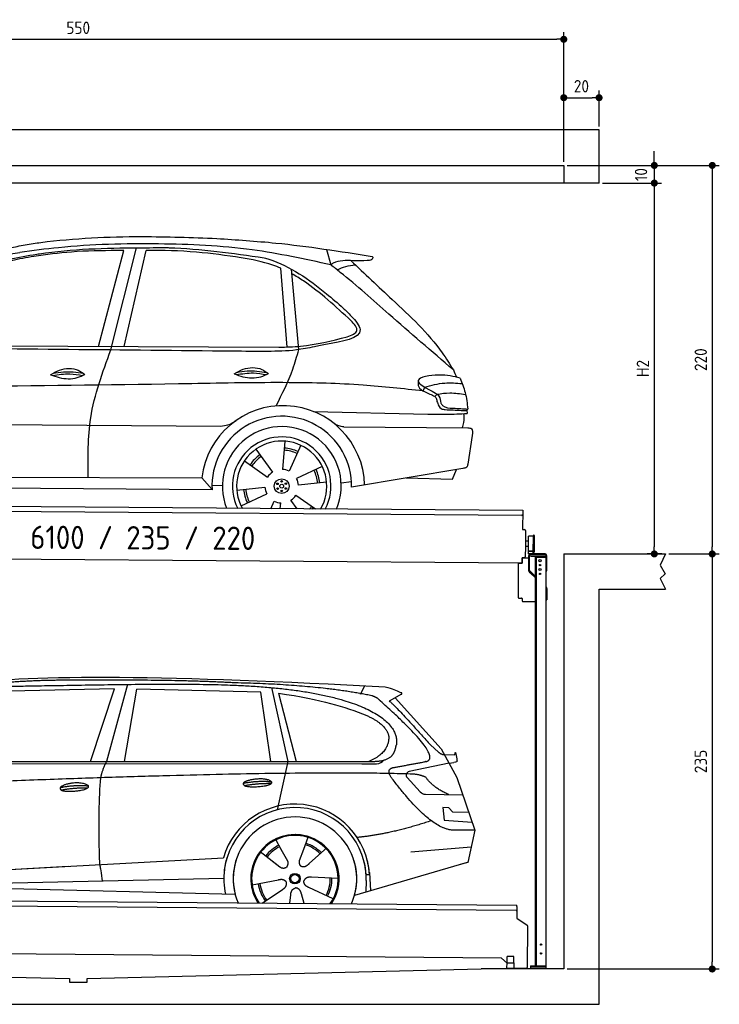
# Model space of a CAD drawing. Header units: millimetres. Extents: x -404 to 6581, y 0 to 5575.
# Tile 2 of 2: x 2618 to 6581, y 0 to 5575. Entities that reach past the tile are written whole.
import ezdxf

# ---------------------------------------------------------------- set-up
doc = ezdxf.new("R2010")
doc.units = ezdxf.units.MM
doc.layers.add('4', color=3, linetype='Continuous')
for name, color, linetype, lineweight in [('car', 10, 'Continuous', 25), ('Freiraum', 7, 'Continuous', 25), ('Gebäude', 7, 'Continuous', 25), ('Logo', 7, 'Continuous', 25), ('Plattform', 7, 'Continuous', 25), ('Ständer vorne', 7, 'Continuous', 25)]:
    doc.layers.add(name, color=color, linetype=linetype, lineweight=lineweight)
doc.styles.get("Standard").update_dxf_attribs({"font": 'ISOCP.SHX'})
doc.dimstyles.new('GEN-ISO', dxfattribs={"dimscale": 20, "dimtxt": 3.5, "dimasz": 2, "dimexe": 2, "dimexo": 1, "dimgap": 1.5, "dimtad": 1, "dimdec": 1, "dimlfac": 0.1, "dimdsep": 46, "dimtxsty": 'STANDARD', "dimblk": 'PUNKT', "dimcen": 2, "dimclrd": 256, "dimclre": 256, "dimclrt": 2, "dimadec": 0, "dimazin": 0, "dimtp": 0.1, "dimtm": 0.1, "dimtfac": 0.71, "dimtdec": 1, "dimtmove": 2, "dimatfit": 3, "dimldrblk": 'PUNKT', "dimfxl": 2, "dimtolj": 1, "dimarcsym": 0})

# ---------------------------------------------------------------- blocks, each defined once
blk = doc.blocks.new('PUNKT')
at = {"layer": '4', "color": 0, "linetype": 'ByBlock'}
blk.add_line((-0.5, 0), (-1, 0), dxfattribs=at)
at = {"layer": '4', "color": 0, "linetype": 'ByBlock', "const_width": 0.5}
blk.add_lwpolyline([(-0.25, 0, 1), (0.25, 0, 1)], format="xyb", close=True, dxfattribs=at)
blk = doc.blocks.new('*D363')
at = {"layer": '4', "lineweight": -2, "transparency": 16777216}
for p, q in [((5720, 4750), (6581, 4750)), ((6541, 4710), (6541, 2590)), ((6295.4, 2550), (6581, 2550))]:
    blk.add_line(p, q, dxfattribs=at)
at = {"layer": 'Defpoints', "color": 0, "transparency": 16777216}
for p in [(5700, 4750), (6275.4, 2550), (6541, 2550)]:
    blk.add_point(p, dxfattribs=at)
at = {"layer": '4', "lineweight": -2, "transparency": 16777216, "xscale": 40, "yscale": 40, "zscale": 40}
for p, rotation in [((6541, 4750), 90), ((6541, 2550), 270)]:
    blk.add_blockref('PUNKT', p, dxfattribs=dict(at, rotation=rotation))
at = {"layer": '4', "color": 2, "transparency": 16777216, "insert": (6476, 3650), "char_height": 70, "attachment_point": 5, "rotation": 90}
blk.add_mtext('220', dxfattribs=at)
blk = doc.blocks.new('*D364')
at = {"layer": '4', "lineweight": -2, "transparency": 16777216}
for p, q in [((6295.4, 2550), (6581, 2550)), ((6541, 2510), (6541, 240)), ((5720, 200), (6581, 200))]:
    blk.add_line(p, q, dxfattribs=at)
at = {"layer": 'Defpoints', "color": 0, "transparency": 16777216}
for p in [(6275.4, 2550), (5700, 200), (6541, 200)]:
    blk.add_point(p, dxfattribs=at)
at = {"layer": '4', "lineweight": -2, "transparency": 16777216, "xscale": 40, "yscale": 40, "zscale": 40}
for p, rotation in [((6541, 2550), 90), ((6541, 200), 270)]:
    blk.add_blockref('PUNKT', p, dxfattribs=dict(at, rotation=rotation))
at = {"layer": '4', "color": 2, "transparency": 16777216, "insert": (6476, 1375), "char_height": 70, "attachment_point": 5, "rotation": 90}
blk.add_mtext('235', dxfattribs=at)
blk = doc.blocks.new('*D365')
at = {"layer": '4', "lineweight": -2, "transparency": 16777216}
for p, q in [((5920, 4650), (6252.9, 4650)), ((6212.9, 4610), (6212.9, 2590)), ((6255.4, 2550), (6172.9, 2550))]:
    blk.add_line(p, q, dxfattribs=at)
at = {"layer": 'Defpoints', "color": 0, "transparency": 16777216}
for p in [(5900, 4650), (6212.9, 2550), (6275.4, 2550)]:
    blk.add_point(p, dxfattribs=at)
at = {"layer": '4', "lineweight": -2, "transparency": 16777216, "xscale": 40, "yscale": 40, "zscale": 40}
for p, rotation in [((6212.9, 4650), 90), ((6212.9, 2550), 270)]:
    blk.add_blockref('PUNKT', p, dxfattribs=dict(at, rotation=rotation))
at = {"layer": '4', "color": 2, "transparency": 16777216, "insert": (6147.9, 3600), "char_height": 70, "attachment_point": 5, "rotation": 90}
blk.add_mtext('H2', dxfattribs=at)
blk = doc.blocks.new('*D366')
at = {"layer": '4', "lineweight": -2, "transparency": 16777216}
for p, q in [((200, 4770), (200, 5504.2)), ((240, 5464.2), (5660, 5464.2)), ((5700, 4770), (5700, 5504.2))]:
    blk.add_line(p, q, dxfattribs=at)
at = {"layer": 'Defpoints', "color": 0, "transparency": 16777216}
for p in [(5700, 5464.2), (200, 4750), (5700, 4750)]:
    blk.add_point(p, dxfattribs=at)
at = {"layer": '4', "lineweight": -2, "transparency": 16777216, "xscale": 40, "yscale": 40, "zscale": 40, "rotation": 180}
blk.add_blockref('PUNKT', (200, 5464.2), dxfattribs=at)
at = {"layer": '4', "lineweight": -2, "transparency": 16777216, "xscale": 40, "yscale": 40, "zscale": 40}
blk.add_blockref('PUNKT', (5700, 5464.2), dxfattribs=at)
at = {"layer": '4', "color": 2, "transparency": 16777216, "insert": (2950, 5529.2), "char_height": 70, "attachment_point": 5}
blk.add_mtext('550', dxfattribs=at)
blk = doc.blocks.new('*D367')
at = {"layer": '4', "lineweight": -2, "transparency": 16777216}
for p, q in [((6212.9, 4790), (6212.9, 4830)), ((5720, 4750), (6252.9, 4750)), ((6212.9, 4750), (6212.9, 4650)), ((5920, 4650), (6252.9, 4650)), ((6212.9, 4610), (6212.9, 4570))]:
    blk.add_line(p, q, dxfattribs=at)
at = {"layer": 'Defpoints', "color": 0, "transparency": 16777216}
for p in [(5700, 4750), (5900, 4650), (6212.9, 4650)]:
    blk.add_point(p, dxfattribs=at)
at = {"layer": '4', "lineweight": -2, "transparency": 16777216, "xscale": 40, "yscale": 40, "zscale": 40}
for p, rotation in [((6212.9, 4750), 270), ((6212.9, 4650), 90)]:
    blk.add_blockref('PUNKT', p, dxfattribs=dict(at, rotation=rotation))
at = {"layer": '4', "color": 2, "transparency": 16777216, "insert": (6137.8, 4697.9), "char_height": 70, "attachment_point": 5, "rotation": 90}
blk.add_mtext('10', dxfattribs=at)
blk = doc.blocks.new('*D371')
at = {"layer": '4', "lineweight": -2, "transparency": 16777216}
for p, q in [((5700, 4770), (5700, 5173.5)), ((5740, 5133.5), (5860, 5133.5)), ((5900, 4970.8), (5900, 5173.5))]:
    blk.add_line(p, q, dxfattribs=at)
at = {"layer": 'Defpoints', "color": 0, "transparency": 16777216}
for p in [(5900, 5133.5), (5900, 4950.8), (5700, 4750)]:
    blk.add_point(p, dxfattribs=at)
at = {"layer": '4', "lineweight": -2, "transparency": 16777216, "xscale": 40, "yscale": 40, "zscale": 40, "rotation": 180}
blk.add_blockref('PUNKT', (5700, 5133.5), dxfattribs=at)
at = {"layer": '4', "lineweight": -2, "transparency": 16777216, "xscale": 40, "yscale": 40, "zscale": 40}
blk.add_blockref('PUNKT', (5900, 5133.5), dxfattribs=at)
at = {"layer": '4', "color": 2, "transparency": 16777216, "insert": (5800, 5198.5), "char_height": 70, "attachment_point": 5}
blk.add_mtext('20', dxfattribs=at)
blk = doc.blocks.new('UG Plattfrom Gl550')
at = {"layer": 'Plattform'}
for p, q in [((915.2, 1662.1), (5852, 1619)), ((5846.7, 1589.1), (919.9, 1632.1)), ((5851.9, 1613), (5852, 1619)), ((5851.8, 1594), (5851.3, 1546.6)), ((5851.9, 1613), (5851.8, 1594)), ((5851.3, 1546.6), (5909.8, 1507)), ((5912, 1502.8), (5909.9, 1266.5)), ((5763.9, 1319.8), (1038.3, 1361)), ((5795.6, 1292.1), (5763.9, 1319.8)), ((5795.4, 1263.5), (5795.6, 1293.5)), ((5795.6, 1293.5), (5835.6, 1293.2)), ((5796.6, 1293.5), (5797, 1329.5)), ((5834.9, 1329.2), (5797, 1329.5)), ((5834.6, 1293.2), (5834.9, 1329.2)), ((5835.4, 1263.2), (5835.6, 1293.2)), ((5795.4, 1263.5), (5835.4, 1263.2)), ((5904.9, 1261.6), (5831.7, 1262.2))]:
    blk.add_line(p, q, dxfattribs=at)
for centre, radius, start, end in [((5846.8, 1594.1), 5, 269.5, 359.5), ((5907, 1502.9), 5, 359.5, 55.9134), ((5842.7, 1302.1), 12, 227.6897, 228.0904), ((5831.8, 1267.2), 5, 232.6301, 269.5), ((5904.9, 1266.6), 5, 269.5, 359.5)]:
    blk.add_arc(centre, radius, start, end, dxfattribs=at)
blk = doc.blocks.new('Palette EG Gl550')
at = {"layer": 'Plattform'}
for p, q in [((846.4, 3895.4), (5884.2, 3856.3)), ((5879, 3826.4), (851.1, 3865.3)), ((5884.2, 3856.3), (5883.4, 3746.3)), ((5883.4, 3746.3), (5895.4, 3746.2)), ((5900.3, 3741.2), (5899.6, 3651.2)), ((5918, 3681.1), (5901, 3681.3)), ((5916.5, 3623.9), (5917.1, 3708.2)), ((5944.4, 3618.9), (5945.2, 3712.9)), ((5949.2, 3712.8), (5948.4, 3618.8)), ((5899.6, 3651.2), (5899.2, 3591.2)), ((5916.7, 3651.1), (5899.6, 3651.2)), ((5881.9, 3556.3), (758.5, 3596)), ((5882.1, 3586.3), (5881.9, 3556.3)), ((5882.1, 3586.3), (5894.1, 3586.2)), ((5894.1, 3586.2), (5882.1, 3586.3)), ((5929.8, 3623.4), (5917.8, 3623.3)), ((5942.8, 3623.3), (5917.8, 3623.3)), ((5917.8, 3608.3), (5917.8, 3623.3)), ((5917.8, 3608.3), (5917.8, 3623.3)), ((5917.8, 3608.3), (5942.8, 3608.3)), ((5942.8, 3608.3), (5917.8, 3608.3)), ((5942.8, 3608.3), (5942.8, 3623.3)), ((5942.8, 3608.3), (5942.8, 3623.3))]:
    blk.add_line(p, q, dxfattribs=at)
for centre, radius, start, end in [((5879, 3831.4), 5, 268.5823, 358.5607), ((5895.3, 3741.2), 5, 359.556, 89.556), ((5917.5, 3708.2), 0.4, 91.7323, 179.3444), ((5928.6, 3381.9), 326.8, 87.1739, 91.9438), ((5944.7, 3708.8), 0.4, 266.9623, 359.3444), ((5947.2, 3712.8), 2, 359.3444, 179.3444), ((5916.9, 3623.9), 0.4, 179.3444, 266.9565), ((5894.2, 3591.2), 5, 269.556, 359.556), ((5936.6, 4507.7), 884.4, 268.7196, 270.4008), ((5908.7, 4711.7), 1088.9, 271.795, 271.861), ((5944.1, 3622.9), 0.4, 359.556, 91.938), ((5946.4, 3618.8), 2, 179.3444, 359.3444)]:
    blk.add_arc(centre, radius, start, end, dxfattribs=at)
blk = doc.blocks.new('Car_173')
at = {"layer": 'car'}
for p, q in [((3432.9, 4818.4), (3572.1, 5363.1)), ((3503.1, 4798.8), (3642.6, 5379.1)), ((3578.8, 4819.2), (3697.6, 5365.1)), ((4719.6, 5380.8), (4744.3, 5293.8)), ((4501.3, 4825.8), (4461.2, 5271.4)), ((4567.6, 4811.5), (4521.1, 5267.2)), ((2401.9, 4812.7), (4455.6, 4824)), ((5282, 4606.6), (5274.3, 4584.6)), ((5353.3, 4567), (5341.2, 4554.2)), ((4654.2, 4462.2), (5301.5, 4453)), ((2123.8, 4368.2), (4130.4, 4374.5)), ((4827.7, 4376.7), (5529.7, 4378.9)), ((5554.3, 4336), (5531.3, 4172.3)), ((4330.1, 4245.2), (4425.6, 4116.4)), ((4494.9, 4292.4), (4482.9, 4132.6)), ((4584.3, 4270.1), (4520.5, 4123.1)), ((4266.1, 4178.9), (4398.5, 4088.5)), ((4707.7, 4151), (4563.2, 4081.5)), ((5503.2, 4148.3), (4875.1, 4035.7)), ((5446.6, 4086.2), (5468.1, 4142)), ((2216.6, 4066.4), (4026.6, 4080.6)), ((4084.7, 4013.8), (4026.6, 4080.6)), ((5183.4, 4091), (5446.6, 4086.2)), ((4083.9, 4040), (4142.8, 4038.7)), ((4224.6, 4012.5), (4383.9, 4030.8)), ((4733.1, 4062.5), (4573.8, 4044.1)), ((4815.5, 4059.6), (4873.9, 4068.9)), ((2153.9, 4012), (4084.7, 4013.8)), ((4250, 3923.9), (4394.5, 3993.4)), ((4568.3, 3909.7), (4532.1, 3958.6)), ((4671.4, 3909.9), (4559.2, 3986.4)), ((4418.8, 3909.5), (4437.1, 3951.9)), ((4472.3, 3909.6), (4474.8, 3942.4))]:
    blk.add_line(p, q, dxfattribs=at)
for centre, radius in [((4478.9, 4037.5), 41.9), ((4454.9, 4050.4), 4.46), ((4455.7, 4023.2), 4.46), ((4478.8, 4037.5), 10.7), ((4478.1, 4064.6), 4.46), ((4479.6, 4010.3), 4.46), ((4502, 4051.7), 4.46), ((4502.7, 4024.5), 4.46)]:
    blk.add_circle(centre, radius, dxfattribs=at)
for centre, radius, start, end in [((4486.5, 4031.3), 462.5, 2.1852, 173.8782), ((4479.5, 4037.9), 395.6, 359.6869, 183.4999), ((4479.5, 4037.9), 336.7, 337.6776, 202.4775), ((4478.9, 4037.5), 279.1, 332.8088, 207.3462), ((4478.9, 4037.5), 255.4, 330.0358, 210.1193), ((4478.8, 4037.5), 204, 65.3726, 86.5671), ((4478.9, 4037.5), 216.3, 65.4485, 86.5251), ((4478.9, 4037.5), 216.3, 125.4485, 146.5251), ((4478.8, 4037.5), 204, 125.3726, 146.5671), ((4478.9, 4037.5), 95.2, 64.034, 87.5844), ((4478.8, 4037.5), 204, 5.3726, 26.5671), ((4478.8, 4037.4), 216.3, 5.4485, 26.5251), ((4478.9, 4037.5), 95.2, 124.034, 147.5844), ((4478.8, 4037.4), 95.2, 4.034, 27.5844), ((4478.8, 4037.5), 216.3, 185.4485, 206.5251), ((4478.8, 4037.5), 204, 185.3726, 206.5671), ((4478.8, 4037.5), 95.2, 184.034, 207.5844), ((4478.8, 4037.5), 95.2, 304.034, 327.5844), ((4478.8, 4037.5), 95.2, 244.034, 267.5844), ((4478.8, 4037.5), 204, 321.2555, 326.5671), ((4478.8, 4037.5), 216.3, 323.8482, 326.5251)]:
    blk.add_arc(centre, radius, start, end, dxfattribs=at)
for points, knots in [([(3057.3, 5397.6), (3072, 5399.7), (3275.8, 5429.2), (3623.7, 5449.3), (3956, 5440.1), (4097.2, 5436.2)], [0, 0, 0, 0, 44.363443, 617.827051, 1041.677324, 1041.677324, 1041.677324, 1041.677324]), ([(4097.2, 5436.2), (4208.6, 5430), (4503.5, 5413.7), (4795.9, 5370.7), (4977.8, 5344)], [0, 0, 0, 0, 334.596694, 885.796742, 885.796742, 885.796742, 885.796742]), ([(2883.3, 5360), (2911.3, 5367), (2968.8, 5381.6), (3027.3, 5392.2), (3057.3, 5397.6)], [0, 0, 0, 0, 86.602296, 178.13615, 178.13615, 178.13615, 178.13615]), ([(4744.3, 5293.8), (4596.2, 5324.3), (4274.2, 5390.7), (3755.6, 5408), (3315.2, 5393.6), (3055.1, 5356.7), (2982.1, 5346.3)], [0, 0, 0, 0, 452.969864, 984.660554, 1551.463157, 1772.575196, 1772.575196, 1772.575196, 1772.575196]), ([(3572.1, 5363.1), (3558.6, 5362.8), (3459.2, 5360.7), (3288.4, 5357.4), (3132.7, 5334.7), (3062.1, 5324.3)], [666.326512, 666.326512, 666.326512, 666.326512, 706.624571, 964.215873, 1178.205668, 1178.205668, 1178.205668, 1178.205668]), ([(3078.4, 5337.5), (3083.3, 5338.3), (3273.5, 5369.3), (3521.8, 5378), (3763.9, 5381), (3818.4, 5381.6)], [0, 0, 0, 0, 14.958905, 578.066478, 741.647169, 741.647169, 741.647169, 741.647169]), ([(4236.7, 5328.7), (4152.2, 5339.9), (3973.2, 5363.6), (3792.9, 5366), (3697.6, 5365.1)], [0, 0, 0, 0, 255.50817, 540.950796, 540.950796, 540.950796, 540.950796]), ([(3818.4, 5381.6), (3821.3, 5381.6), (4004.9, 5378.4), (4187.2, 5353.7), (4366.7, 5329.4)], [0, 0, 0, 0, 8.707457, 550.797583, 550.797583, 550.797583, 550.797583]), ([(2332.6, 4798.9), (2361.1, 4845), (2431.2, 4958.6), (2578.3, 5115.9), (2789.6, 5284.5), (2974.9, 5318.5), (3078.4, 5337.5)], [0, 0, 0, 0, 162.281083, 399.433399, 644.903205, 954.973623, 954.973623, 954.973623, 954.973623]), ([(3062.1, 5324.3), (3020.1, 5316.5), (2921.8, 5298.3), (2769.8, 5244.1), (2624.8, 5133.7), (2514.3, 5016.7), (2447.3, 4940.3), (2422.3, 4911.8)], [0, 0, 0, 0, 128.205286, 300.044117, 477.787268, 668.958491, 782.608096, 782.608096, 782.608096, 782.608096]), ([(2793.8, 5297.1), (2822.3, 5308.1), (2883.2, 5331.7), (2947.8, 5341.3), (2982.1, 5346.3)], [0, 0, 0, 0, 91.476949, 195.154815, 195.154815, 195.154815, 195.154815]), ([(4461.2, 5271.4), (4446, 5277.9), (4373.9, 5305.7), (4297.1, 5318.6), (4236.7, 5328.7)], [496.692868, 496.692868, 496.692868, 496.692868, 546.059875, 728.869941, 728.869941, 728.869941, 728.869941]), ([(4366.7, 5329.4), (4375.8, 5326.8), (4506.5, 5289), (4658.6, 5185.7), (4786.1, 5076.5), (4817.7, 5049.4)], [0, 0, 0, 0, 28.300877, 407.953602, 533.273686, 533.273686, 533.273686, 533.273686]), ([(4951, 5319.6), (4924.6, 5318.7), (4860.6, 5316.6), (4784.5, 5321.4), (4748.6, 5296.8), (4744.3, 5293.8)], [0, 0, 0, 0, 80.522652, 194.664465, 210.337598, 210.337598, 210.337598, 210.337598]), ([(4857.9, 5318.3), (4936.2, 5245.8), (5115.4, 5079.9), (5328.3, 4887.6), (5423.6, 4738.6), (5444.4, 4706)], [0, 0, 0, 0, 320.576675, 734.270248, 850.262502, 850.262502, 850.262502, 850.262502]), ([(4977.8, 5344), (4979.5, 5342.4), (4985.1, 5337.2), (4973.7, 5319.3), (4959.8, 5319.5), (4951, 5319.6)], [0, 0, 0, 0, 6.503563, 21.332115, 46.748977, 46.748977, 46.748977, 46.748977]), ([(4861, 4979.1), (4774.7, 5057.8), (4669.2, 5153.9), (4546.6, 5228.4), (4523.8, 5240.9)], [0, 0, 0, 0, 349.622047, 427.224064, 427.224064, 427.224064, 427.224064]), ([(5444.4, 4706), (5321.1, 4809.5), (5105.2, 4990.5), (4876.5, 5192.2), (4762.5, 5279.8), (4744.3, 5293.8)], [0, 0, 0, 0, 483.056147, 845.367922, 914.230443, 914.230443, 914.230443, 914.230443]), ([(4781, 5265.6), (4797, 5273.2), (4829.1, 5288.5), (4864.4, 5293.3), (4882.1, 5295.7)], [0, 0, 0, 0, 52.794285, 106.128892, 106.128892, 106.128892, 106.128892]), ([(4817.7, 5049.4), (4832.5, 5035.2), (4868.2, 5000.7), (4970.6, 4886.1), (4763.2, 4851.7), (4678.8, 4833), (4656, 4828)], [0, 0, 0, 0, 64.508303, 155.959603, 359.557587, 434.696523, 434.696523, 434.696523, 434.696523]), ([(4841.8, 4886.9), (4867.1, 4897.3), (4918.1, 4918.3), (4880.2, 4958.7), (4861, 4979.1)], [0, 0, 0, 0, 64.897781, 131.027998, 131.027998, 131.027998, 131.027998]), ([(4455.6, 4824), (4496.2, 4825.5), (4627, 4830.4), (4754.1, 4863.8), (4841.8, 4886.9)], [0, 0, 0, 0, 121.545303, 392.179354, 392.179354, 392.179354, 392.179354]), ([(3382.9, 4075.5), (3380.3, 4189.4), (3374.4, 4437.6), (3457.9, 4671.9), (3503.1, 4798.8)], [0, 0, 0, 0, 338.772014, 738.643609, 738.643609, 738.643609, 738.643609]), ([(4656, 4828), (4622.3, 4821.1), (4534.9, 4803.3), (4380.2, 4798.9), (4260.5, 4798.8), (4195.5, 4798.7)], [0, 0, 0, 0, 103.03135, 267.243941, 462.405232, 462.405232, 462.405232, 462.405232]), ([(4442.4, 4491.7), (4476.5, 4560.2), (4527.7, 4663.4), (4557.6, 4774.3), (4567.6, 4811.5)], [0, 0, 0, 0, 228.776239, 344.156953, 344.156953, 344.156953, 344.156953]), ([(3163.8, 4655.3), (3179.8, 4665.1), (3226, 4693.5), (3304.4, 4697), (3345.5, 4667.5), (3357.5, 4658.9)], [0, 0, 0, 0, 56.386158, 162.852709, 206.792536, 206.792536, 206.792536, 206.792536]), ([(4203.8, 4670.7), (4219.7, 4680.5), (4265.9, 4708.9), (4344.3, 4712.3), (4385.4, 4682.8), (4397.4, 4674.2)], [0, 0, 0, 0, 56.386158, 162.852709, 206.792536, 206.792536, 206.792536, 206.792536]), ([(4217.4, 4678.9), (4236.9, 4682.9), (4293.3, 4693.4), (4350.6, 4686.1), (4388, 4680.9)], [7.57653, 7.57653, 7.57653, 7.57653, 52.544532, 137.659237, 137.659237, 137.659237, 137.659237]), ([(3163.8, 4655.3), (3179.9, 4649.4), (3228.1, 4632.4), (3298.9, 4630.3), (3343.6, 4652.1), (3357.5, 4658.9)], [5.208578, 5.208578, 5.208578, 5.208578, 44.198582, 121.455021, 156.55166, 156.55166, 156.55166, 156.55166]), ([(3175.6, 4651.2), (3207.9, 4656.6), (3264.5, 4666), (3321, 4657.2), (3345.1, 4652.9)], [0, 0, 0, 0, 73.878693, 129.282646, 129.282646, 129.282646, 129.282646]), ([(3177.5, 4663.6), (3197, 4667.5), (3253.4, 4678.1), (3310.6, 4670.8), (3348.1, 4665.5)], [7.57653, 7.57653, 7.57653, 7.57653, 52.544532, 137.659237, 137.659237, 137.659237, 137.659237]), ([(4203.8, 4670.7), (4219.8, 4664.8), (4268, 4647.7), (4338.8, 4645.6), (4383.5, 4667.4), (4397.4, 4674.2)], [5.208578, 5.208578, 5.208578, 5.208578, 44.198582, 121.455021, 156.55166, 156.55166, 156.55166, 156.55166]), ([(4215.5, 4666.5), (4247.8, 4671.9), (4304.4, 4681.4), (4360.9, 4672.5), (4385, 4668.2)], [0, 0, 0, 0, 73.878693, 129.282646, 129.282646, 129.282646, 129.282646]), ([(5482.9, 4658.8), (5446.9, 4668.1), (5376, 4686.3), (5189.5, 4651.2), (5292.5, 4599.5), (5344.6, 4573.4)], [0, 0, 0, 0, 123.107987, 242.156921, 363.520645, 363.520645, 363.520645, 363.520645]), ([(5282, 4606.6), (5319.8, 4617), (5389.8, 4636.2), (5462.1, 4631.1), (5495.2, 4628.8)], [0, 0, 0, 0, 116.874908, 215.743745, 215.743745, 215.743745, 215.743745]), ([(5482.9, 4658.8), (5493.9, 4632.4), (5517.1, 4576.5), (5524.4, 4516.5), (5528.3, 4485)], [0, 0, 0, 0, 85.533017, 180.427109, 180.427109, 180.427109, 180.427109]), ([(5274.3, 4584.6), (5160.9, 4595.9), (4908.4, 4621.1), (4470.6, 4627.1), (3338.1, 4594), (2344.7, 4575.7), (1535.1, 4560.8)], [0, 0, 0, 0, 341.879851, 760.963773, 1312.001547, 3741.308129, 3741.308129, 3741.308129, 3741.308129]), ([(5246.6, 4615.5), (5248.9, 4610.4), (5258.3, 4589.5), (5293, 4576.6), (5318.2, 4565.3), (5328, 4561)], [0, 0, 0, 0, 16.389871, 67.796127, 100.528992, 100.528992, 100.528992, 100.528992]), ([(5344.6, 4573.4), (5352, 4568.1), (5370.6, 4554.8), (5373.4, 4531.5), (5375, 4517.5)], [0, 0, 0, 0, 26.318616, 66.284673, 66.284673, 66.284673, 66.284673]), ([(5353.3, 4567), (5377.2, 4570.9), (5431.1, 4579.7), (5485.2, 4571.2), (5515.3, 4566.5)], [0, 0, 0, 0, 72.240439, 162.98683, 162.98683, 162.98683, 162.98683]), ([(5328, 4561), (5335.2, 4557.8), (5350.1, 4551.2), (5352.4, 4535), (5353.6, 4526.6)], [0, 0, 0, 0, 21.842303, 45.682515, 45.682515, 45.682515, 45.682515]), ([(5353.6, 4526.6), (5354.9, 4522.9), (5360.3, 4508.2), (5371.5, 4482.9), (5392.5, 4481.2), (5401, 4480.6)], [0, 0, 0, 0, 11.944086, 47.503692, 71.615823, 71.615823, 71.615823, 71.615823]), ([(5375, 4517.5), (5378.1, 4512.8), (5392.9, 4489.8), (5455.3, 4488.7), (5502, 4486.3), (5528.3, 4485)], [0, 0, 0, 0, 16.485849, 80.052138, 161.961551, 161.961551, 161.961551, 161.961551]), ([(5401, 4480.6), (5430.7, 4479.3), (5471.3, 4477.6), (5511.9, 4476.5), (5522.8, 4476.2)], [0, 0, 0, 0, 89.235627, 121.835134, 121.835134, 121.835134, 121.835134]), ([(4130.4, 4374.5), (4144.3, 4375.9), (4175.8, 4379.3), (4202.2, 4397.1), (4217, 4407.1)], [0, 0, 0, 0, 41.31295, 93.783848, 93.783848, 93.783848, 93.783848]), ([(5301.5, 4453), (5337.1, 4453.1), (5411.6, 4453.2), (5486.1, 4457.3), (5525.1, 4459.5)], [0, 0, 0, 0, 106.769841, 223.734473, 223.734473, 223.734473, 223.734473]), ([(5497.5, 4378.8), (5501.5, 4388.8), (5511.8, 4414.3), (5509, 4441.8), (5507.2, 4458.5)], [0, 0, 0, 0, 32.021295, 81.392264, 81.392264, 81.392264, 81.392264]), ([(4827.7, 4376.7), (4817.9, 4377.8), (4794.3, 4380.4), (4774.6, 4394), (4763.1, 4401.9)], [0, 0, 0, 0, 29.123879, 70.238093, 70.238093, 70.238093, 70.238093]), ([(5529.7, 4378.9), (5537.6, 4378.2), (5559.9, 4376.2), (5556.5, 4351.7), (5554.3, 4336)], [0, 0, 0, 0, 21.151799, 59.232385, 59.232385, 59.232385, 59.232385]), ([(5531.3, 4172.3), (5530.1, 4166.1), (5527.2, 4151.6), (5512, 4149.5), (5503.2, 4148.3)], [0, 0, 0, 0, 17.391955, 40.853649, 40.853649, 40.853649, 40.853649])]:
    blk.add_open_spline(points, degree=3, knots=knots, dxfattribs=at)
for points in [[(4195.5, 4798.7), (3574.6, 4798.8), (2953.6, 4798.8), (2332.6, 4798.9)], [(5444.4, 4706), (5450.7, 4692), (5456.9, 4677.9), (5463, 4663.9)], [(5245.8, 4640.7), (5246.1, 4632.3), (5246.3, 4623.9), (5246.6, 4615.5)], [(5521.3, 4485.3), (5522.8, 4476.8), (5524, 4468.2), (5525.1, 4459.5)]]:
    blk.add_open_spline(points, degree=3, dxfattribs=at)
blk = doc.blocks.new('Car_147')
at = {"layer": 'car'}
for p, q in [((3573.2, 2844.1), (2979.4, 2832.2)), ((3437.2, 2432.9), (3573.2, 2844.1)), ((3646.6, 2869.8), (3527.3, 2432.9)), ((4461.6, 2851.7), (4554.5, 2433.5)), ((4966.6, 2814.3), (4990.9, 2861.6)), ((3628.9, 2433), (3699.7, 2842.2)), ((4401.3, 2825.9), (3699.7, 2842.2)), ((4457.3, 2433.4), (4401.3, 2825.9)), ((4500.9, 2820.7), (4600.4, 2433.5)), ((5198.1, 2813.6), (5127.7, 2775.1)), ((5161.1, 2793.4), (5422.8, 2505)), ((5362.7, 2526.7), (5408, 2486.4)), ((5422.8, 2505), (5512, 2342)), ((5440.4, 2472.9), (5500.6, 2470.2)), ((2330, 2423.4), (4973.3, 2420.2)), ((2377, 2432.3), (5028.9, 2433.7)), ((4554.5, 2433.5), (4493.6, 2159.8)), ((4973.3, 2420.2), (5056.2, 2420.9)), ((5467.4, 2423.5), (5240.6, 2375.7)), ((5467.4, 2423.5), (5495.1, 2427.3)), ((5229.9, 2342.7), (5304.2, 2260.8)), ((5512, 2342), (5613.6, 2043.5)), ((5333.3, 2247.7), (5545, 2244.9)), ((5465.1, 2171.6), (5432.5, 2171.9)), ((5432.5, 2171.9), (5438.7, 2100.3)), ((5488.7, 2145.6), (5465.1, 2171.6)), ((5579.1, 2144.7), (5488.7, 2145.6)), ((5438.7, 2100.3), (5597.7, 2090.3)), ((5613.6, 2043.5), (5496.7, 2045)), ((5613.6, 2043.5), (5574.1, 1861.9)), ((4486, 1989.6), (4515, 1937.2)), ((4668.2, 2003.3), (4642.7, 1934.6)), ((4398.1, 1923.9), (4508.8, 1836.2)), ((4513.7, 1939.5), (4515, 1937.2)), ((4515, 1937.2), (4551.6, 1870.9)), ((4642.7, 1934.6), (4618.8, 1870)), ((4762, 1932.2), (4674.4, 1854.9)), ((4769.8, 1940.6), (4762, 1932.2)), ((5249.9, 1922.5), (5593.3, 1950.2)), ((2286.4, 1784.1), (4156.4, 1886.2)), ((2286.4, 1784.1), (3310.5, 1840)), ((4156.4, 1886.2), (4188.9, 1888)), ((4448.3, 1884), (4499.5, 1843.4)), ((5569.4, 1860.5), (4931.6, 1674.9)), ((5574.1, 1861.9), (5530.2, 1849.1)), ((5016.6, 1792.3), (4997.4, 1791.2)), ((5016, 1804.3), (5021.6, 1701.1)), ((2207.3, 1734.5), (4255.8, 1681.1)), ((2305.7, 1732), (4191.6, 1773.3)), ((4351.7, 1734.8), (4500.3, 1763.7)), ((4839.2, 1771.5), (4687.9, 1777.8)), ((4997.8, 1758.7), (4996.2, 1693.7)), ((4407.9, 1631.6), (4523.1, 1708.2)), ((4565, 1630.3), (4570.9, 1678.6)), ((4645.7, 1629.6), (4630.8, 1683.1)), ((4810.9, 1655.5), (4673.7, 1719.5))]:
    blk.add_line(p, q, dxfattribs=at)
for radius in [30.1, 23.6]:
    blk.add_circle((4594.2, 1769.8), radius, dxfattribs=at)
for centre, radius, start, end in [((5244.7, 2356.1), 20, 101.911, 222.2225), ((5333.8, 2287.7), 40, 222.2225, 269.2614), ((4594.6, 1769.2), 422.7, 3.1257, 163.6879), ((4594.6, 1769.2), 403.4, 3.1257, 179.4216), ((4594.6, 1769.2), 350, 344.3697, 194.5808), ((4594.6, 1769.2), 250, 325.66, 212.9259), ((4594.6, 1769.2), 250, 325.66, 212.9259), ((4594.2, 1769.8), 245, 41.4393, 188.2101), ((4594.6, 1769.2), 250, 40.5532, 137.1602), ((4594.2, 1769.8), 209.6, 115.7372, 141.8665), ((4594.2, 1769.8), 200.6, 44.5019, 73.0215), ((4594.2, 1769.8), 209.6, 44.3713, 72.8747), ((4594.2, 1769.8), 200.6, 115.5904, 141.8784), ((4594.2, 1769.8), 245, 0.4019, 44.2101), ((4594.6, 1769.2), 422.7, 163.4862, 163.6879), ((4594.6, 1769.2), 403.4, 162.7346, 179.4216), ((4594.6, 1769.2), 350, 160.1996, 194.5808), ((4594.6, 1769.2), 250, 152.2768, 213.34), ((4594.2, 1769.8), 245, 151.8272, 188.2101), ((4594.6, 1769.2), 350, 344.3697, 17.4023), ((4594.6, 1769.2), 403.4, 3.1257, 14.8673), ((4594.6, 1769.2), 422.7, 3.1257, 14.1157), ((4594.6, 1769.2), 403.4, 172.558, 192.5899), ((4594.6, 1769.2), 350, 171.6006, 202.9387), ((4594.6, 1769.2), 250, 168.6947, 213.34), ((4594.2, 1769.8), 245, 168.6088, 214.2758), ((4594.2, 1769.8), 245, 324.7242, 8.993), ((4594.6, 1769.2), 250, 325.66, 8.9072), ((4594.6, 1769.2), 350, 336.0613, 6.0012), ((4594.6, 1769.2), 403.4, 358.5068, 5.0439), ((4594.6, 1769.2), 422.7, 3.1257, 3.2156), ((4594.2, 1769.8), 209.6, 187.7372, 216.8747), ((4594.2, 1769.8), 200.6, 187.5904, 217.0215), ((4594.2, 1769.8), 200.6, 331.5904, 1.0215), ((4594.2, 1769.8), 209.6, 331.7372, 0.8747)]:
    blk.add_arc(centre, radius, start, end, dxfattribs=at)
for points, degree in [([(2759.9, 2870.7), (3047.5, 2932.3), (3932.5, 2919.1), (5104.5, 2855.8)], 3), ([(3290.6, 2893.1), (3047.7, 2893), (2818.3, 2865.2)], 2), ([(4254.7, 2878.5), (3906.5, 2897.9), (3290.6, 2893.1)], 2), ([(5029.6, 2805.4), (4729.1, 2868), (4254.7, 2878.5)], 2), ([(5104.5, 2855.8), (5151.2, 2846.4), (5160.1, 2838.1), (5197.4, 2822.2)], 3), ([(4500.9, 2820.7), (4755, 2781.8), (4868.2, 2746.1), (5001, 2693.5)], 3), ([(5079.1, 2774.6), (5061.2, 2796.4), (5029.6, 2805.4)], 2), ([(5198.1, 2813.6), (5199.8, 2815.2), (5200.5, 2818.3), (5199.9, 2821.1), (5197.4, 2822.2)], 4), ([(5340.8, 2434.2), (5430.3, 2462.2), (5079.1, 2774.6)], 2), ([(5127.7, 2775.1), (5135.5, 2779.4), (5362.7, 2526.7)], 2), ([(5001, 2693.5), (5115.1, 2641.4), (5125.3, 2576.3)], 2), ([(5125.3, 2576.3), (5130, 2481.8), (5012.3, 2433.7)], 2), ([(5028.9, 2433.7), (5079, 2433.8), (5152, 2438.4), (5160.2, 2485.2), (5168.8, 2528.4)], 4), ([(5127.7, 2453.4), (5127.8, 2453.4), (5127.9, 2453.4), (5127.9, 2453.5)], 3), ([(5408, 2486.4), (5416.2, 2479.1), (5429.4, 2471.4), (5438.5, 2471.3), (5440.4, 2472.9)], 4), ([(5500.6, 2470.2), (5502.2, 2509.1), (5512.9, 2434.8)], 2), ([(3495.3, 2341), (3498.4, 2372), (3527.3, 2432.9)], 2), ([(5056.2, 2420.9), (5075.5, 2421.5), (5090.3, 2430.5), (5097.6, 2440.7)], 3), ([(5145.8, 2335.2), (5102, 2393.9), (5161.9, 2400.5)], 2), ([(5512.9, 2434.8), (5513.1, 2431.1), (5507.5, 2429.4), (5495.1, 2427.3)], 3), ([(5247.6, 2362), (4371.1, 2390.4), (1938, 2278.2)], 2), ([(5335.2, 2343.6), (5298, 2362), (5247.6, 2362)], 2), ([(5465.8, 2246), (5380.5, 2281.9), (5335.2, 2343.6)], 2), ([(3265.2, 2285.8), (3340.8, 2302), (3424.2, 2295.4)], 2), ([(4301.6, 2309.9), (4377.2, 2326.2), (4460.7, 2319.6)], 2), ([(4308.7, 2297), (4382.8, 2311), (4460.7, 2309.5)], 2), ([(5496.7, 2045), (5371, 2037.9), (5145.8, 2335.2)], 2), ([(3270.1, 2271.9), (3344.3, 2285.8), (3422.2, 2284.3)], 2), ([(5365.3, 2097.5), (5139.9, 2022.1), (4946.9, 2002.7)], 2), ([(4499.7, 1843.4), (4523, 1821.5), (4546.4, 1834.8)], 2), ([(4500.3, 1763.7), (4531.1, 1772.4), (4545.6, 1749.9)], 2), ([(4523.1, 1708.2), (4551.1, 1723.6), (4545.6, 1749.9)], 2), ([(4687.9, 1777.8), (4656.2, 1781.8), (4645.1, 1757.3)], 2), ([(4673.7, 1719.5), (4643.7, 1730.5), (4645.1, 1757.3)], 2), ([(4570.9, 1678.6), (4572.1, 1710.6), (4598.1, 1717.5)], 2), ([(4630.8, 1683.1), (4624.8, 1714.5), (4598.1, 1717.5)], 2)]:
    blk.add_open_spline(points, degree=degree, dxfattribs=at)
for points, degree, knots in [([(2929.4, 2857), (2956, 2859.1), (3095.4, 2860.9), (4116.9, 2881), (4737.1, 2874.6), (5192.5, 2702), (5168.8, 2528.4)], 4, [0.0821318, 0.0821318, 0.0821318, 0.0821318, 0.0821318, 0.258851, 0.508851, 1, 1, 1, 1, 1]), ([(5161.9, 2400.5), (5328.8, 2431.6), (5331.7, 2432.2), (5340, 2434), (5340.8, 2434.2)], 1, [0.1611508, 0.1611508, 1, 1.0196119, 1.078724, 1.0847856, 1.0847856]), ([(3265.2, 2285.8), (3269.4, 2290.8), (3290.6, 2307), (3373.4, 2326.3), (3488.5, 2289.1), (3379.5, 2261.6), (3294.8, 2263), (3260.4, 2266.8), (3265.2, 2285.8)], 5, [0, 0, 0, 0, 0, 0, 0.300106, 0.500106, 0.700106, 1, 1, 1, 1, 1, 1]), ([(3489.1, 1849.7), (3488.6, 1863.3), (3488.2, 1876.7), (3487.8, 1889.9), (3482.2, 2079.7), (3484.7, 2230.1), (3495.3, 2341)], 3, [0, 0, 0, 0, 0.064923, 0.064923, 0.064923, 1, 1, 1, 1]), ([(4308.7, 2297), (4285.3, 2313.6), (4330.8, 2329), (4413.7, 2348.3), (4506.3, 2314.4), (4444.1, 2291.2), (4335, 2285), (4313.6, 2294), (4308.7, 2297)], 5, [0, 0, 0, 0, 0, 0, 0.300106, 0.500106, 0.700106, 1, 1, 1, 1, 1, 1]), ([(3489.1, 1849.7), (3489.8, 1845.1), (3490.4, 1840.6), (3491.1, 1836.2), (3491.7, 1832.2), (3492.2, 1828.3), (3492.8, 1824.6), (3497.3, 1794.4), (3500.9, 1772.3), (3503.4, 1758.2)], 3, [-0.000011, -0.000011, -0.000011, -0.000011, 0.107576, 0.107576, 0.107576, 0.206414, 0.206414, 0.206414, 1, 1, 1, 1]), ([(4551.6, 1870.9), (4553.3, 1866.8), (4554.2, 1862.8), (4554.5, 1859), (4555.2, 1850.4), (4552.5, 1842.3), (4546.4, 1834.8)], 3, [0.2167758, 0.2167758, 0.2167758, 0.2167758, 0.4600873, 0.4600873, 0.4600873, 1, 1, 1, 1]), ([(4618.8, 1870), (4618.2, 1866.9), (4618, 1863.9), (4618, 1860.9), (4618.4, 1858.1), (4619.1, 1852.3), (4621.2, 1847), (4624.7, 1842.5), (4629.6, 1839.4)], 4, [0.3191838, 0.3191838, 0.3191838, 0.3191838, 0.3191838, 0.5438253, 0.5438253, 0.5438253, 0.5438253, 1, 1, 1, 1, 1]), ([(4674.4, 1854.9), (4674.4, 1854.9), (4674.4, 1854.9), (4674.4, 1854.9), (4674.4, 1854.9), (4665.3, 1845.1), (4654.6, 1835.2), (4640.4, 1832.8), (4629.6, 1839.4)], 4, [-0.000003, -0.000003, -0.000003, -0.000003, -0.000003, 0, 0, 0, 0, 1, 1, 1, 1, 1])]:
    blk.add_open_spline(points, degree=degree, knots=knots, dxfattribs=at)
blk = doc.blocks.new('Gebäude_GT235_H220')
at = {"layer": 'Freiraum'}
blk.add_line((6116.9, 5708.3), (2416.9, 5708.3), dxfattribs=at)
at = {"layer": 'Gebäude'}
for p, q in [((6316.9, 6009.2), (416.9, 6009.2)), ((6316.9, 5708.3), (6316.9, 6009.2)), ((616.9, 5808.3), (6116.9, 5808.3)), ((6116.9, 5808.3), (6116.9, 5708.3)), ((6316.9, 5708.3), (6116.9, 5708.3)), ((6116.9, 3608.3), (6116.9, 1258.3)), ((6116.9, 3608.3), (6692.3, 3608.3)), ((6692.3, 3608.3), (6663.3, 3544.2)), ((6663.3, 3544.2), (6691.2, 3496.4)), ((6691.2, 3496.4), (6663.3, 3469.3)), ((6663.3, 3469.3), (6692.3, 3408.3)), ((6316.9, 1058.3), (6316.9, 3408.3)), ((6316.9, 3408.3), (6692.3, 3408.3)), ((1047, 1258.3), (3316.9, 1204.4)), ((3416.9, 1204.4), (5648.5, 1258.3)), ((6116.9, 1258.3), (5648.5, 1258.3)), ((3316.9, 1204.4), (3316.9, 1184.4)), ((3316.9, 1184.4), (3416.9, 1184.4)), ((3416.9, 1184.4), (3416.9, 1204.4)), ((416.9, 1058.3), (6316.9, 1058.3))]:
    blk.add_line(p, q, dxfattribs=at)
blk = doc.blocks.new('Ständer_vorne_GT235')
at = {"layer": 'Ständer vorne'}
for p, q in [((5881.9, 3556.3), (5882.1, 3586.3)), ((5882.1, 3586.3), (5917.9, 3586.1)), ((5917.9, 3598.3), (5917.9, 3515.6)), ((5923, 3515.5), (5923, 3598.4)), ((6011.9, 3608.3), (5927.9, 3608.3)), ((6012, 3603.3), (5928, 3603.3)), ((5928.1, 3595.3), (6016.9, 3595.3)), ((5956.9, 1276.3), (5956.9, 3595.3)), ((5956.9, 3590.3), (6016.9, 3590.3)), ((5961.9, 1276.3), (5961.9, 3590.3)), ((6016.9, 1258.3), (6016.9, 3598.3)), ((6021.9, 3512.3), (6021.9, 3598.3)), ((5857.9, 3556.5), (5857.9, 3363.3)), ((5857.9, 3556.5), (5881.9, 3556.3)), ((5927.2, 3502.3), (5920.9, 3508.4)), ((5924.5, 3512), (5929.6, 3507)), ((5927.2, 3502.3), (5956.7, 3473.3)), ((5929.6, 3507), (5956.9, 3480.2)), ((6016.9, 3512.3), (6021.9, 3512.3)), ((6016.9, 3422.3), (6018.9, 3420.4)), ((6021.9, 3413.2), (6021.9, 3348.3)), ((5862.9, 3358.3), (5878.4, 3358.3)), ((5880.9, 3355.8), (5880.9, 3343.3)), ((6016.9, 3348.3), (6021.9, 3348.3)), ((5885.9, 3338.3), (5956.9, 3338.3)), ((5927.9, 1276.3), (6016.9, 1276.3)), ((5927.9, 1276.3), (5927.9, 1258.3)), ((6016.9, 1268.3), (5927.9, 1268.3)), ((6016.9, 1258.3), (5927.9, 1258.3))]:
    blk.add_line(p, q, dxfattribs=at)
for centre, radius in [((5982.9, 3570.3), 6.5), ((5982.9, 3520.3), 6.5), ((5982.9, 3545.3), 3.7), ((5982.9, 3495.3), 3.7), ((5988.3, 1396.3), 3.7), ((5988.3, 1346.3), 3.7)]:
    blk.add_circle(centre, radius, dxfattribs=at)
for centre, radius, start, end in [((5928, 3598.3), 10.1, 90.1445, 179.6512), ((5928, 3598.3), 5, 90, 180), ((6011.9, 3598.3), 10, 0, 90), ((6011.9, 3598.3), 5, 0, 90), ((5928, 3515.6), 10.1, 180, 225.5525), ((5928, 3515.5), 5, 179.6711, 225.5525), ((6011.9, 3413.2), 10, 0, 45.8814), ((5862.9, 3363.3), 5, 180, 270), ((5878.4, 3355.8), 2.5, 0, 90), ((5885.9, 3343.3), 5, 180, 270)]:
    blk.add_arc(centre, radius, start, end, dxfattribs=at)

msp = doc.modelspace()

# ---------------------------------------------------------------- block references
msp.add_blockref('Gebäude_GT235_H220', (-416.89, -1058.35))
at = {"layer": 'car', "rotation": 359.4224719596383}
msp.add_blockref('Car_173', (-416.89, -1058.35), dxfattribs=at)
at = {"layer": 'car'}
msp.add_blockref('Car_147', (-416.89, -1058.35), dxfattribs=at)
at = {"layer": 'Plattform'}
for name in ['Palette EG Gl550', 'UG Plattfrom Gl550']:
    msp.add_blockref(name, (-416.89, -1058.35), dxfattribs=at)
at = {"layer": 'Ständer vorne'}
msp.add_blockref('Ständer_vorne_GT235', (-416.89, -1058.35), dxfattribs=at)

# ---------------------------------------------------------------- texts
at = {"layer": 'Logo'}
msp.add_text('6100 / 235 / 220', height=132, rotation=359.72269, dxfattribs=at).set_placement((2678.14, 2578.66))

# ---------------------------------------------------------------- dimensions: what is measured, and where the dimension line sits
at = {"layer": '4'}
for base, p1, p2, override, picture, middle in [((5700, 5464.23), (200, 4750), (5700, 4750), {"dimtdec": 3, "dimtolj": 0}, '*D366', (2950, 5529.23)), ((5900, 5133.53), (5700, 4750), (5900, 4950.82), {"dimtol": 0, "dimlim": 0, "dimtp": 0.1, "dimtm": 0.1, "dimtfac": 0.71, "dimtdec": 3, "dimtolj": 0, "dimtzin": 8}, '*D371', (5800, 5198.54))]:
    dim = msp.add_linear_dim(base=base, p1=p1, p2=p2, dimstyle='GEN-ISO', override=override, dxfattribs=at)
    dim.commit()
    dim.dimension.update_dxf_attribs({"geometry": picture, "text_midpoint": middle})
dim = msp.add_linear_dim(base=(6212.92, 4650), p1=(5700, 4750), p2=(5900, 4650), angle=90, dimstyle='GEN-ISO', override={"dimtdec": 3, "dimtolj": 0}, dxfattribs=at)
dim.commit()
dim.dimension.update_dxf_attribs({"geometry": '*D367', "text_midpoint": (6137.84, 4697.94), "dimtype": 160})
for base, p1, p2, override, picture, middle in [((6541.04, 2550), (5700, 4750), (6275.45, 2550), {"dimdec": 0, "dimtdec": 3, "dimtolj": 0}, '*D363', (6476.04, 3650)), ((6541.04, 200), (6275.45, 2550), (5700, 200), {"dimtdec": 3, "dimtolj": 0}, '*D364', (6476.04, 1375))]:
    dim = msp.add_linear_dim(base=base, p1=p1, p2=p2, angle=90, dimstyle='GEN-ISO', override=override, dxfattribs=at)
    dim.commit()
    dim.dimension.update_dxf_attribs({"geometry": picture, "text_midpoint": middle})
dim = msp.add_linear_dim(base=(6212.92, 2550), p1=(5900, 4650), p2=(6275.45, 2550), angle=90, text='H2', dimstyle='GEN-ISO', override={"dimdec": 0, "dimtdec": 3, "dimtolj": 0}, dxfattribs=at)
dim.commit()
dim.dimension.update_dxf_attribs({"geometry": '*D365', "text_midpoint": (6147.92, 3600)})

doc.saveas('drawing.dxf')
